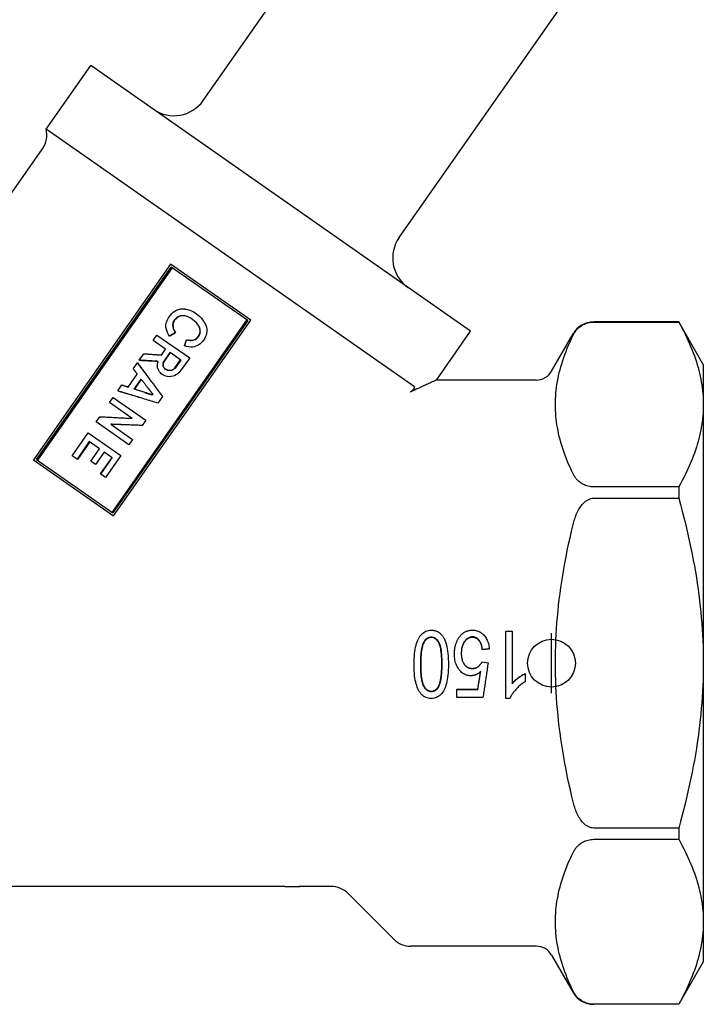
# Model space of a CAD drawing. Header units: millimetres. Extents: x 261 to 558, y -63 to 320.
# Tile 2 of 13: x 318 to 375, y 58 to 141. Entities that reach past the tile are written whole.
import ezdxf

# ---------------------------------------------------------------- set-up
doc = ezdxf.new("R2010")
doc.units = ezdxf.units.MM
doc.layers.add('Detail', color=2, linetype='Continuous')
doc.layers.add('ORIGIN', color=6, linetype='Continuous')

msp = doc.modelspace()

# ---------------------------------------------------------------- linework, layer by layer
at = {"layer": 'Detail'}
for p, q in [((333.546, 133.959), (350.393, 158.02)), ((349.929, 122.488), (366.776, 146.549)), ((320.397, 131.569), (324.125, 136.894)), ((355.908, 114.639), (324.125, 136.894)), ((351.214, 109.991), (320.397, 131.569)), ((303.372, 106.034), (320.098, 129.923)), ((330.798, 120.257), (319.326, 103.872)), ((319.578, 103.917), (330.851, 120.017)), ((330.941, 119.954), (319.667, 103.854)), ((337.507, 115.559), (330.798, 120.257)), ((337.262, 115.527), (330.851, 120.017)), ((330.909, 116.121), (331.02, 116.23)), ((331.02, 116.23), (331.154, 116.322)), ((331.154, 116.322), (331.312, 116.399)), ((331.312, 116.399), (331.482, 116.468)), ((331.482, 116.468), (331.647, 116.504)), ((331.647, 116.504), (331.847, 116.517)), ((332.125, 116.492), (332.414, 116.408)), ((332.414, 116.408), (332.7, 116.293)), ((332.7, 116.293), (332.989, 116.108)), ((325.912, 99.481), (337.185, 115.581)), ((337.262, 115.527), (325.989, 99.427)), ((326.035, 99.175), (337.507, 115.559)), ((330.437, 115.297), (330.466, 115.413)), ((330.466, 115.413), (330.514, 115.532)), ((330.514, 115.532), (330.582, 115.654)), ((330.582, 115.654), (330.642, 115.764)), ((330.642, 115.764), (330.71, 115.886)), ((330.71, 115.886), (330.791, 116)), ((330.791, 116), (330.909, 116.121)), ((331.03, 115.425), (331.005, 115.34)), ((331.074, 115.513), (331.03, 115.425)), ((331.061, 115.404), (331.03, 115.425)), ((331.061, 115.404), (331.035, 115.319)), ((331.105, 115.492), (331.061, 115.404)), ((331.138, 115.604), (331.074, 115.513)), ((331.105, 115.492), (331.074, 115.513)), ((331.169, 115.583), (331.105, 115.492)), ((331.213, 115.687), (331.138, 115.604)), ((331.169, 115.583), (331.138, 115.604)), ((331.244, 115.666), (331.169, 115.583)), ((331.289, 115.77), (331.213, 115.687)), ((331.319, 115.749), (331.244, 115.666)), ((331.36, 115.822), (331.289, 115.77)), ((331.319, 115.749), (331.289, 115.77)), ((331.39, 115.801), (331.319, 115.749)), ((331.463, 115.869), (331.36, 115.822)), ((331.39, 115.801), (331.36, 115.822)), ((331.491, 115.849), (331.39, 115.801)), ((331.545, 115.913), (331.463, 115.869)), ((331.491, 115.849), (331.463, 115.869)), ((331.573, 115.894), (331.491, 115.849)), ((331.632, 115.937), (331.545, 115.913)), ((331.573, 115.894), (331.545, 115.913)), ((331.658, 115.919), (331.573, 115.894)), ((331.723, 115.942), (331.632, 115.937)), ((331.658, 115.919), (331.632, 115.937)), ((331.747, 115.925), (331.658, 115.919)), ((331.801, 115.955), (331.723, 115.942)), ((331.747, 115.925), (331.723, 115.942)), ((331.825, 115.939), (331.747, 115.925)), ((331.997, 115.936), (331.801, 115.955)), ((331.825, 115.939), (331.801, 115.955)), ((332.017, 115.922), (331.825, 115.939)), ((332.224, 115.862), (331.997, 115.936)), ((332.017, 115.922), (331.997, 115.936)), ((332.239, 115.852), (332.017, 115.922)), ((332.447, 115.758), (332.224, 115.862)), ((332.239, 115.852), (332.224, 115.862)), ((332.457, 115.751), (332.239, 115.852)), ((332.642, 115.638), (332.447, 115.758)), ((332.457, 115.751), (332.447, 115.758)), ((332.644, 115.636), (332.457, 115.751)), ((332.821, 115.495), (332.642, 115.638)), ((332.981, 115.35), (332.821, 115.495)), ((332.989, 116.108), (333.121, 115.998)), ((333.121, 115.998), (333.265, 115.881)), ((333.265, 115.881), (333.381, 115.748)), ((333.381, 115.748), (333.49, 115.604)), ((333.49, 115.604), (333.591, 115.449)), ((333.591, 115.449), (333.679, 115.302)), ((373.316, 115.416), (366.212, 115.416)), ((366.212, 115.411), (373.316, 115.411)), ((373.316, 115.416), (373.316, 115.411)), ((375.372, 111.856), (373.316, 115.416)), ((330.414, 115.041), (330.419, 115.173)), ((330.424, 114.932), (330.414, 115.041)), ((330.419, 115.173), (330.437, 115.297)), ((330.56, 114.531), (330.484, 114.72)), ((330.993, 115.248), (330.976, 115.174)), ((330.976, 115.174), (330.983, 115.085)), ((331.005, 115.154), (330.976, 115.174)), ((330.983, 115.085), (330.998, 115.006)), ((331.01, 115.066), (330.983, 115.085)), ((331.005, 115.34), (330.993, 115.248)), ((331.022, 115.227), (330.993, 115.248)), ((330.998, 115.006), (331.012, 114.928)), ((331.035, 115.319), (331.005, 115.34)), ((331.022, 115.227), (331.005, 115.154)), ((331.005, 115.154), (331.01, 115.066)), ((331.01, 115.066), (331.023, 114.988)), ((331.012, 114.928), (331.058, 114.794)), ((331.037, 114.91), (331.012, 114.928)), ((331.035, 115.319), (331.022, 115.227)), ((331.023, 114.988), (331.037, 114.91)), ((331.037, 114.91), (331.08, 114.779)), ((331.058, 114.794), (331.108, 114.691)), ((331.08, 114.779), (331.058, 114.794)), ((331.08, 114.779), (331.128, 114.677)), ((331.108, 114.691), (331.154, 114.608)), ((331.128, 114.677), (331.108, 114.691)), ((331.128, 114.677), (331.172, 114.595)), ((331.154, 114.608), (331.2, 114.525)), ((331.172, 114.595), (331.217, 114.513)), ((333.092, 115.204), (332.976, 115.353)), ((333.1, 115.198), (332.981, 115.35)), ((333.092, 115.204), (333.1, 115.198)), ((333.178, 115.059), (333.092, 115.204)), ((333.189, 115.05), (333.1, 115.198)), ((333.178, 115.059), (333.189, 115.05)), ((333.229, 114.938), (333.178, 115.059)), ((333.243, 114.928), (333.189, 115.05)), ((333.229, 114.938), (333.243, 114.928)), ((333.261, 114.814), (333.229, 114.938)), ((333.277, 114.803), (333.243, 114.928)), ((333.257, 114.494), (333.271, 114.586)), ((333.261, 114.814), (333.277, 114.803)), ((333.27, 114.706), (333.261, 114.814)), ((333.27, 114.706), (333.288, 114.693)), ((333.271, 114.586), (333.27, 114.706)), ((333.271, 114.586), (333.29, 114.572)), ((333.288, 114.693), (333.277, 114.803)), ((333.277, 114.48), (333.29, 114.572)), ((333.29, 114.572), (333.288, 114.693)), ((333.679, 115.302), (333.76, 115.144)), ((333.76, 115.144), (333.809, 114.99)), ((333.809, 114.99), (333.835, 114.853)), ((333.844, 114.592), (333.818, 114.457)), ((333.835, 114.853), (333.849, 114.724)), ((333.849, 114.724), (333.844, 114.592)), ((353.05, 110.556), (355.908, 114.639)), ((329.341, 113.857), (329.668, 114.324)), ((330.38, 113.129), (329.341, 113.857)), ((329.668, 114.324), (332.41, 112.421)), ((330.641, 114.373), (330.56, 114.531)), ((330.718, 114.234), (330.641, 114.373)), ((330.739, 114.219), (330.718, 114.234)), ((331.217, 114.513), (331.2, 114.525)), ((331.979, 113.419), (332.137, 113.936)), ((331.99, 113.411), (332.144, 113.931)), ((332.137, 113.936), (332.271, 113.91)), ((332.137, 113.936), (332.144, 113.931)), ((332.144, 113.931), (332.281, 113.903)), ((332.271, 113.91), (332.387, 113.881)), ((332.271, 113.91), (332.281, 113.903)), ((332.281, 113.903), (332.399, 113.872)), ((332.387, 113.881), (332.506, 113.882)), ((332.387, 113.881), (332.399, 113.872)), ((332.399, 113.872), (332.52, 113.872)), ((332.506, 113.882), (332.634, 113.895)), ((332.506, 113.882), (332.52, 113.872)), ((332.52, 113.872), (332.65, 113.883)), ((332.634, 113.895), (332.692, 113.905)), ((332.634, 113.895), (332.65, 113.883)), ((332.65, 113.883), (332.71, 113.892)), ((332.692, 113.905), (332.746, 113.935)), ((332.692, 113.905), (332.71, 113.892)), ((332.71, 113.892), (332.765, 113.922)), ((332.746, 113.935), (332.813, 113.956)), ((332.746, 113.935), (332.765, 113.922)), ((332.765, 113.922), (332.832, 113.942)), ((332.813, 113.956), (332.879, 113.978)), ((332.813, 113.956), (332.832, 113.942)), ((332.832, 113.942), (332.899, 113.964)), ((332.879, 113.978), (332.949, 114.03)), ((332.879, 113.978), (332.899, 113.964)), ((332.899, 113.964), (332.97, 114.015)), ((332.949, 114.03), (333.001, 114.079)), ((332.949, 114.03), (332.97, 114.015)), ((332.97, 114.015), (333.022, 114.065)), ((333.001, 114.079), (333.079, 114.143)), ((333.001, 114.079), (333.022, 114.065)), ((333.022, 114.065), (333.101, 114.128)), ((333.079, 114.143), (333.191, 114.302)), ((333.079, 114.143), (333.101, 114.128)), ((333.101, 114.128), (333.156, 114.208)), ((333.156, 114.208), (333.212, 114.287)), ((333.191, 114.302), (333.224, 114.398)), ((333.191, 114.302), (333.212, 114.287)), ((333.212, 114.287), (333.245, 114.384)), ((333.224, 114.398), (333.257, 114.494)), ((333.245, 114.384), (333.277, 114.48)), ((333.257, 114.494), (333.277, 114.48)), ((333.469, 113.785), (333.37, 113.668)), ((333.577, 113.913), (333.469, 113.785)), ((333.661, 114.058), (333.577, 113.913)), ((333.737, 114.192), (333.661, 114.058)), ((333.793, 114.322), (333.737, 114.192)), ((333.818, 114.457), (333.793, 114.322)), ((362.685, 111.306), (364.48, 114.416)), ((330.045, 112.651), (330.38, 113.129)), ((331.979, 113.419), (331.99, 113.411)), ((332.15, 113.367), (331.99, 113.411)), ((332.33, 113.326), (332.15, 113.367)), ((332.495, 113.312), (332.33, 113.326)), ((332.656, 113.318), (332.495, 113.312)), ((332.794, 113.341), (332.656, 113.318)), ((332.927, 113.383), (332.794, 113.341)), ((333.05, 113.434), (332.927, 113.383)), ((333.16, 113.492), (333.05, 113.434)), ((333.267, 113.57), (333.16, 113.492)), ((333.37, 113.668), (333.267, 113.57)), ((328.192, 112.216), (328.575, 112.763)), ((328.233, 112.187), (328.192, 112.216)), ((329.728, 112.024), (329.76, 112.12)), ((330.235, 112.076), (330.777, 112.851)), ((330.781, 112.849), (330.238, 112.074)), ((331.666, 112.229), (330.777, 112.851)), ((331.176, 111.57), (331.646, 112.242)), ((331.666, 112.229), (331.195, 111.556)), ((332.41, 112.421), (331.7, 111.407)), ((331.83, 112.823), (331.83, 112.824)), ((331.846, 112.813), (331.846, 112.813)), ((327.69, 111.498), (328.033, 111.988)), ((328.074, 111.959), (328.033, 111.988)), ((329.702, 111.838), (329.707, 111.92)), ((329.709, 111.749), (329.702, 111.838)), ((329.705, 111.667), (329.709, 111.749)), ((329.719, 111.588), (329.705, 111.667)), ((329.707, 111.92), (329.728, 112.024)), ((329.742, 111.522), (329.719, 111.588)), ((329.764, 111.454), (329.742, 111.522)), ((329.815, 111.352), (329.764, 111.454)), ((329.885, 111.252), (329.815, 111.352)), ((330.181, 111.825), (330.182, 111.876)), ((330.181, 111.774), (330.181, 111.825)), ((330.182, 111.824), (330.181, 111.774)), ((330.2, 111.727), (330.181, 111.774)), ((330.182, 111.876), (330.19, 111.937)), ((330.184, 111.875), (330.182, 111.876)), ((330.184, 111.875), (330.182, 111.824)), ((330.193, 111.936), (330.184, 111.875)), ((330.19, 111.937), (330.199, 112)), ((330.202, 111.997), (330.193, 111.936)), ((330.199, 112), (330.235, 112.076)), ((330.202, 111.997), (330.199, 112)), ((330.207, 111.688), (330.2, 111.727)), ((330.238, 112.074), (330.202, 111.997)), ((330.242, 111.613), (330.207, 111.688)), ((330.238, 112.074), (330.235, 112.076)), ((330.285, 111.549), (330.242, 111.613)), ((330.358, 111.48), (330.285, 111.549)), ((330.356, 111.483), (330.451, 111.433)), ((330.46, 111.427), (330.358, 111.48)), ((330.451, 111.433), (330.46, 111.427)), ((330.451, 111.433), (330.559, 111.391)), ((330.569, 111.383), (330.46, 111.427)), ((330.559, 111.391), (330.569, 111.383)), ((330.559, 111.391), (330.682, 111.373)), ((330.695, 111.364), (330.569, 111.383)), ((330.682, 111.373), (330.801, 111.374)), ((330.682, 111.373), (330.695, 111.364)), ((330.817, 111.363), (330.695, 111.364)), ((330.801, 111.374), (330.898, 111.391)), ((330.801, 111.374), (330.817, 111.363)), ((330.915, 111.379), (330.817, 111.363)), ((330.898, 111.391), (330.953, 111.421)), ((330.898, 111.391), (330.915, 111.379)), ((330.97, 111.409), (330.915, 111.379)), ((330.953, 111.421), (330.999, 111.439)), ((330.953, 111.421), (330.97, 111.409)), ((331.017, 111.427), (330.97, 111.409)), ((330.999, 111.439), (331.054, 111.469)), ((330.999, 111.439), (331.017, 111.427)), ((331.073, 111.456), (331.017, 111.427)), ((331.054, 111.469), (331.09, 111.495)), ((331.054, 111.469), (331.073, 111.456)), ((331.109, 111.482), (331.073, 111.456)), ((331.09, 111.495), (331.132, 111.532)), ((331.09, 111.495), (331.109, 111.482)), ((331.152, 111.519), (331.109, 111.482)), ((331.132, 111.532), (331.176, 111.57)), ((331.195, 111.556), (331.152, 111.519)), ((331.176, 111.57), (331.195, 111.556)), ((331.7, 111.407), (331.585, 111.267)), ((375.372, 111.856), (375.372, 108.507)), ((327.259, 109.966), (328.025, 111.06)), ((327.756, 109.805), (328.338, 110.637)), ((328.353, 110.618), (327.779, 109.798)), ((329.954, 111.152), (329.885, 111.252)), ((329.951, 111.154), (329.954, 111.152)), ((330.023, 111.087), (329.951, 111.154)), ((330.028, 111.083), (329.954, 111.152)), ((330.023, 111.087), (330.028, 111.083)), ((330.157, 110.993), (330.028, 111.083)), ((330.325, 110.91), (330.157, 110.993)), ((330.508, 110.849), (330.325, 110.91)), ((330.705, 110.83), (330.508, 110.849)), ((330.854, 110.845), (330.705, 110.83)), ((330.992, 110.867), (330.854, 110.845)), ((331.125, 110.909), (330.992, 110.867)), ((331.244, 110.979), (331.125, 110.909)), ((331.363, 111.049), (331.244, 110.979)), ((331.485, 111.15), (331.363, 111.049)), ((331.585, 111.267), (331.485, 111.15)), ((361.386, 110.556), (353.05, 110.556)), ((326.397, 109.652), (326.741, 110.142)), ((326.438, 109.624), (326.397, 109.652)), ((325.711, 108.673), (326.014, 109.105)), ((326.014, 109.105), (328.736, 107.199)), ((329.276, 109.318), (329.316, 109.375)), ((329.276, 109.318), (329.29, 109.308)), ((329.33, 109.365), (329.29, 109.308)), ((329.316, 109.375), (329.33, 109.365)), ((330.125, 109.182), (329.734, 108.624)), ((350.9, 109.583), (350.888, 109.577)), ((327.604, 107.347), (325.711, 108.673)), ((375.372, 108.507), (375.372, 86.856)), ((324.579, 107.055), (324.881, 107.487)), ((327.137, 107.372), (327.595, 107.353)), ((328.736, 107.199), (328.425, 106.755)), ((327.312, 105.14), (324.579, 107.055)), ((325.811, 106.854), (327.623, 105.585)), ((322.572, 104.214), (323.92, 106.14)), ((323.92, 106.14), (326.654, 104.226)), ((327.623, 105.585), (327.312, 105.14)), ((324.009, 105.398), (322.98, 103.929)), ((324.04, 105.377), (323.011, 103.907)), ((324.85, 104.81), (324.009, 105.398)), ((324.124, 103.773), (324.85, 104.81)), ((319.326, 103.872), (326.035, 99.175)), ((319.578, 103.917), (325.989, 99.427)), ((322.98, 103.929), (322.572, 104.214)), ((323.011, 103.907), (322.98, 103.929)), ((325.248, 104.531), (324.522, 103.494)), ((324.941, 102.691), (325.907, 104.07)), ((324.961, 102.677), (325.926, 104.056)), ((325.926, 104.056), (325.248, 104.531)), ((326.654, 104.226), (325.369, 102.391)), ((324.522, 103.494), (324.124, 103.773)), ((324.941, 102.691), (324.961, 102.677)), ((325.369, 102.391), (324.961, 102.677)), ((373.316, 101.603), (366.212, 101.603)), ((373.316, 101.603), (373.316, 100.665)), ((366.212, 100.665), (373.316, 100.665)), ((358.848, 83.897), (358.848, 89.522)), ((358.848, 89.522), (359.389, 89.522)), ((359.389, 89.522), (359.389, 85.137)), ((357.465, 88.054), (356.899, 87.994)), ((357.465, 88.029), (356.899, 87.971)), ((356.899, 87.971), (356.899, 87.994)), ((357.465, 88.029), (357.465, 88.054)), ((356.861, 86.955), (357.368, 86.869)), ((375.372, 86.856), (375.372, 65.206)), ((360.466, 85.984), (360.466, 85.966)), ((360.466, 85.966), (360.466, 85.299)), ((353.218, 84.905), (353.218, 84.864)), ((354.757, 84.692), (356.509, 84.692)), ((354.757, 84.692), (354.757, 84.646)), ((354.757, 84.646), (356.509, 84.646)), ((354.757, 83.991), (354.757, 84.646)), ((356.509, 84.692), (356.509, 84.646)), ((356.941, 83.991), (354.757, 83.991)), ((359.196, 83.897), (358.848, 83.897)), ((373.316, 73.048), (366.212, 73.048)), ((373.316, 73.048), (373.316, 72.11)), ((366.212, 72.11), (373.316, 72.11)), ((340.353, 68.156), (315.034, 68.156)), ((340.353, 68.156), (341.612, 68.156)), ((341.612, 68.156), (341.612, 68.219)), ((344.243, 68.156), (341.612, 68.156)), ((345.657, 67.571), (349.486, 63.742)), ((375.372, 65.206), (375.372, 61.856)), ((361.386, 63.156), (350.9, 63.156)), ((362.685, 62.406), (364.48, 59.296)), ((375.372, 61.856), (373.316, 58.296)), ((373.316, 58.302), (366.212, 58.302)), ((373.316, 58.296), (366.212, 58.296)), ((373.316, 58.302), (373.316, 58.296))]:
    msp.add_line(p, q, dxfattribs=at)
at = {"layer": 'Detail', "flags": 128}
for points in [[(331.847, 116.517), (331.858, 116.516), (331.87, 116.515), (331.882, 116.514), (331.893, 116.513), (331.905, 116.512), (331.916, 116.511), (331.928, 116.51), (331.939, 116.509), (331.951, 116.508), (331.963, 116.507), (331.974, 116.506), (331.986, 116.505), (331.997, 116.504), (332.009, 116.503), (332.021, 116.502), (332.032, 116.501), (332.044, 116.499), (332.055, 116.498), (332.067, 116.497), (332.079, 116.496), (332.09, 116.495), (332.102, 116.494), (332.113, 116.493), (332.125, 116.492)], [(364.48, 114.307), (364.509, 114.364), (364.541, 114.423), (364.577, 114.482), (364.615, 114.543), (364.657, 114.603), (364.701, 114.664), (364.749, 114.723), (364.8, 114.783), (364.853, 114.84), (364.91, 114.896), (364.969, 114.951), (365.031, 115.002), (365.097, 115.052), (365.17, 115.102), (365.251, 115.151), (365.337, 115.199), (365.429, 115.243), (365.524, 115.284), (365.623, 115.319), (365.729, 115.349), (365.846, 115.376), (365.963, 115.395), (366.088, 115.407), (366.212, 115.411)], [(373.316, 115.411), (373.465, 115.141), (373.608, 114.873), (373.744, 114.608), (373.874, 114.346), (373.999, 114.087), (374.118, 113.83), (374.23, 113.575), (374.338, 113.322), (374.439, 113.071), (374.536, 112.823), (374.626, 112.575), (374.712, 112.33), (374.792, 112.085), (374.867, 111.842), (374.936, 111.601), (375.001, 111.36), (375.06, 111.12), (375.114, 110.881), (375.163, 110.643), (375.206, 110.405), (375.245, 110.168), (375.278, 109.93), (375.307, 109.694), (375.33, 109.457), (375.348, 109.22), (375.361, 108.983), (375.369, 108.745), (375.372, 108.507)], [(330.484, 114.72), (330.482, 114.729), (330.479, 114.738), (330.477, 114.747), (330.474, 114.755), (330.472, 114.764), (330.469, 114.773), (330.467, 114.782), (330.464, 114.791), (330.462, 114.8), (330.459, 114.808), (330.457, 114.817), (330.454, 114.826), (330.452, 114.835), (330.449, 114.844), (330.447, 114.853), (330.444, 114.862), (330.442, 114.87), (330.439, 114.879), (330.437, 114.888), (330.434, 114.897), (330.432, 114.906), (330.429, 114.915), (330.427, 114.923), (330.424, 114.932)], [(331.2, 114.525), (331.18, 114.513), (331.16, 114.501), (331.14, 114.488), (331.12, 114.476), (331.1, 114.464), (331.08, 114.452), (331.06, 114.44), (331.04, 114.428), (331.019, 114.416), (330.999, 114.404), (330.979, 114.392), (330.959, 114.38), (330.939, 114.367), (330.919, 114.355), (330.899, 114.343), (330.879, 114.331), (330.859, 114.319), (330.839, 114.307), (330.818, 114.295), (330.798, 114.283), (330.778, 114.271), (330.758, 114.259), (330.738, 114.246), (330.718, 114.234)], [(331.217, 114.513), (331.197, 114.501), (331.177, 114.489), (331.157, 114.476), (331.137, 114.464), (331.117, 114.452), (331.097, 114.44), (331.078, 114.427), (331.058, 114.415), (331.038, 114.403), (331.018, 114.391), (330.998, 114.378), (330.978, 114.366), (330.958, 114.354), (330.938, 114.342), (330.918, 114.33), (330.899, 114.317), (330.879, 114.305), (330.859, 114.293), (330.839, 114.281), (330.819, 114.268), (330.799, 114.256), (330.779, 114.244), (330.759, 114.232), (330.739, 114.219)], [(364.48, 102.707), (364.349, 102.983), (364.224, 103.256), (364.106, 103.526), (363.995, 103.793), (363.89, 104.056), (363.791, 104.318), (363.699, 104.576), (363.613, 104.833), (363.533, 105.087), (363.459, 105.339), (363.39, 105.59), (363.327, 105.839), (363.27, 106.086), (363.219, 106.332), (363.173, 106.577), (363.133, 106.82), (363.098, 107.063), (363.069, 107.305), (363.045, 107.546), (363.026, 107.787), (363.013, 108.027), (363.005, 108.267), (363.002, 108.507), (363.005, 108.747), (363.013, 108.987), (363.026, 109.227), (363.045, 109.468), (363.069, 109.709), (363.098, 109.951), (363.133, 110.194), (363.173, 110.438), (363.219, 110.682), (363.27, 110.928), (363.327, 111.176), (363.39, 111.424), (363.459, 111.675), (363.533, 111.927), (363.613, 112.181), (363.699, 112.438), (363.791, 112.697), (363.89, 112.958), (363.995, 113.222), (364.106, 113.488), (364.224, 113.758), (364.349, 114.031), (364.48, 114.307)], [(329.76, 112.12), (329.694, 112.124), (329.629, 112.128), (329.564, 112.132), (329.498, 112.136), (329.433, 112.14), (329.368, 112.144), (329.302, 112.148), (329.237, 112.152), (329.171, 112.156), (329.106, 112.16), (329.041, 112.164), (328.975, 112.168), (328.91, 112.172), (328.845, 112.176), (328.78, 112.18), (328.714, 112.184), (328.649, 112.188), (328.584, 112.192), (328.518, 112.196), (328.453, 112.2), (328.388, 112.204), (328.323, 112.208), (328.258, 112.212), (328.192, 112.216)], [(329.757, 112.112), (329.694, 112.115), (329.63, 112.118), (329.567, 112.122), (329.503, 112.125), (329.439, 112.128), (329.376, 112.131), (329.312, 112.134), (329.249, 112.137), (329.185, 112.141), (329.122, 112.144), (329.058, 112.147), (328.995, 112.15), (328.931, 112.153), (328.868, 112.156), (328.804, 112.159), (328.741, 112.163), (328.677, 112.166), (328.614, 112.169), (328.55, 112.172), (328.487, 112.175), (328.423, 112.178), (328.36, 112.181), (328.297, 112.184), (328.233, 112.187)], [(328.575, 112.763), (328.637, 112.758), (328.698, 112.754), (328.759, 112.749), (328.82, 112.744), (328.881, 112.74), (328.942, 112.735), (329.003, 112.731), (329.065, 112.726), (329.126, 112.721), (329.187, 112.717), (329.248, 112.712), (329.309, 112.707), (329.371, 112.703), (329.432, 112.698), (329.493, 112.693), (329.554, 112.689), (329.616, 112.684), (329.677, 112.679), (329.738, 112.675), (329.799, 112.67), (329.861, 112.665), (329.922, 112.66), (329.983, 112.656), (330.045, 112.651)], [(328.025, 111.06), (328.011, 111.078), (327.997, 111.096), (327.983, 111.115), (327.969, 111.133), (327.955, 111.151), (327.941, 111.169), (327.927, 111.188), (327.913, 111.206), (327.899, 111.224), (327.885, 111.242), (327.871, 111.261), (327.857, 111.279), (327.843, 111.297), (327.829, 111.315), (327.815, 111.334), (327.801, 111.352), (327.787, 111.37), (327.774, 111.388), (327.76, 111.407), (327.746, 111.425), (327.732, 111.443), (327.718, 111.461), (327.704, 111.48), (327.69, 111.498)], [(328.033, 111.988), (328.12, 111.871), (328.206, 111.755), (328.293, 111.638), (328.38, 111.521), (328.467, 111.404), (328.555, 111.287), (328.642, 111.171), (328.729, 111.054), (328.816, 110.937), (328.903, 110.82), (328.991, 110.703), (329.078, 110.586), (329.165, 110.469), (329.253, 110.352), (329.34, 110.235), (329.427, 110.118), (329.514, 110.001), (329.602, 109.884), (329.689, 109.767), (329.776, 109.65), (329.863, 109.533), (329.95, 109.416), (330.038, 109.299), (330.125, 109.182)], [(328.074, 111.959), (328.122, 111.893), (328.17, 111.827), (328.219, 111.761), (328.267, 111.695), (328.315, 111.629), (328.364, 111.563), (328.412, 111.497), (328.461, 111.431), (328.509, 111.365), (328.558, 111.299), (328.606, 111.233), (328.655, 111.166), (328.703, 111.1), (328.752, 111.034), (328.8, 110.968), (328.849, 110.902), (328.897, 110.835), (328.946, 110.769), (328.994, 110.703), (329.043, 110.637), (329.092, 110.571), (329.14, 110.504), (329.189, 110.438), (329.237, 110.372)], [(328.338, 110.637), (328.379, 110.584), (328.421, 110.531), (328.462, 110.478), (328.503, 110.425), (328.545, 110.372), (328.586, 110.319), (328.627, 110.266), (328.669, 110.213), (328.71, 110.16), (328.751, 110.107), (328.793, 110.054), (328.834, 110.001), (328.876, 109.948), (328.917, 109.895), (328.958, 109.842), (329, 109.789), (329.041, 109.736), (329.082, 109.683), (329.124, 109.63), (329.165, 109.577), (329.206, 109.524), (329.248, 109.471), (329.289, 109.418), (329.33, 109.365)], [(353.05, 110.556), (353.047, 110.555), (353.038, 110.551), (353.023, 110.544), (353.002, 110.535), (352.976, 110.523), (352.944, 110.508), (352.906, 110.491), (352.862, 110.471), (352.813, 110.448), (352.758, 110.423), (352.698, 110.396), (352.632, 110.366), (352.56, 110.333), (352.483, 110.298), (352.401, 110.261), (352.313, 110.221), (352.22, 110.179), (352.122, 110.135), (352.02, 110.088), (351.913, 110.04), (351.802, 109.989), (351.687, 109.937), (351.568, 109.884), (351.446, 109.828)], [(329.734, 108.624), (329.595, 108.667), (329.456, 108.709), (329.317, 108.752), (329.178, 108.795), (329.039, 108.838), (328.9, 108.881), (328.761, 108.924), (328.621, 108.967), (328.482, 109.01), (328.343, 109.053), (328.204, 109.096), (328.065, 109.139), (327.926, 109.182), (327.786, 109.225), (327.647, 109.267), (327.508, 109.31), (327.369, 109.353), (327.23, 109.396), (327.091, 109.439), (326.952, 109.482), (326.813, 109.524), (326.675, 109.567), (326.536, 109.61), (326.397, 109.652)], [(326.741, 110.142), (326.762, 110.135), (326.784, 110.128), (326.805, 110.12), (326.827, 110.113), (326.849, 110.106), (326.87, 110.098), (326.892, 110.091), (326.913, 110.084), (326.935, 110.076), (326.957, 110.069), (326.978, 110.061), (327, 110.054), (327.021, 110.047), (327.043, 110.039), (327.065, 110.032), (327.086, 110.025), (327.108, 110.017), (327.13, 110.01), (327.151, 110.002), (327.173, 109.995), (327.194, 109.988), (327.216, 109.98), (327.238, 109.973), (327.259, 109.966)], [(329.29, 109.308), (329.227, 109.329), (329.163, 109.349), (329.099, 109.37), (329.035, 109.391), (328.971, 109.411), (328.907, 109.432), (328.843, 109.453), (328.779, 109.474), (328.715, 109.494), (328.651, 109.515), (328.587, 109.536), (328.523, 109.557), (328.459, 109.577), (328.395, 109.598), (328.331, 109.619), (328.267, 109.639), (328.203, 109.66), (328.139, 109.681), (328.075, 109.702), (328.011, 109.722), (327.947, 109.743), (327.884, 109.764), (327.82, 109.784), (327.756, 109.805)], [(329.316, 109.375), (329.299, 109.397), (329.282, 109.419), (329.266, 109.441), (329.249, 109.463), (329.232, 109.485), (329.215, 109.507), (329.198, 109.529), (329.181, 109.551), (329.164, 109.573), (329.147, 109.595), (329.13, 109.617), (329.113, 109.639), (329.096, 109.661), (329.079, 109.683), (329.062, 109.705), (329.045, 109.727), (329.028, 109.75), (329.011, 109.772), (328.994, 109.794), (328.978, 109.816), (328.961, 109.838), (328.944, 109.86), (328.927, 109.882), (328.91, 109.904)], [(350.897, 109.581), (350.916, 109.591), (350.936, 109.603), (350.956, 109.616), (350.977, 109.631), (350.998, 109.648), (351.02, 109.666), (351.041, 109.685), (351.062, 109.705), (351.082, 109.726), (351.101, 109.747), (351.119, 109.768), (351.136, 109.79), (351.152, 109.811), (351.167, 109.832), (351.18, 109.853), (351.192, 109.874), (351.202, 109.894), (351.211, 109.914), (351.218, 109.932), (351.222, 109.949), (351.224, 109.964), (351.223, 109.975), (351.219, 109.985), (351.214, 109.991)], [(351.446, 109.828), (351.424, 109.819), (351.402, 109.809), (351.38, 109.799), (351.359, 109.789), (351.336, 109.779), (351.314, 109.769), (351.292, 109.759), (351.27, 109.749), (351.247, 109.739), (351.225, 109.729), (351.202, 109.719), (351.18, 109.708), (351.157, 109.698), (351.134, 109.688), (351.111, 109.678), (351.088, 109.667), (351.065, 109.657), (351.041, 109.646), (351.018, 109.636), (350.995, 109.625), (350.971, 109.615), (350.948, 109.604), (350.924, 109.593), (350.9, 109.583)], [(328.319, 109.06), (328.24, 109.084), (328.162, 109.107), (328.084, 109.131), (328.005, 109.154), (327.927, 109.178), (327.848, 109.201), (327.77, 109.225), (327.691, 109.249), (327.613, 109.272), (327.534, 109.296), (327.456, 109.319), (327.378, 109.343), (327.299, 109.366), (327.221, 109.39), (327.142, 109.413), (327.064, 109.437), (326.986, 109.46), (326.908, 109.483), (326.829, 109.507), (326.751, 109.53), (326.673, 109.554), (326.595, 109.577), (326.516, 109.6), (326.438, 109.624)], [(328.64, 109.519), (328.666, 109.51), (328.693, 109.502), (328.72, 109.493), (328.746, 109.485), (328.773, 109.477), (328.799, 109.468), (328.826, 109.46), (328.852, 109.452), (328.879, 109.443), (328.905, 109.435), (328.932, 109.426), (328.958, 109.418), (328.985, 109.41), (329.011, 109.401), (329.038, 109.393), (329.064, 109.385), (329.091, 109.376), (329.117, 109.368), (329.144, 109.359), (329.17, 109.351), (329.197, 109.343), (329.223, 109.334), (329.25, 109.326), (329.276, 109.318)], [(350.888, 109.577), (350.888, 109.577), (350.889, 109.578), (350.889, 109.578), (350.89, 109.578), (350.89, 109.578), (350.89, 109.578), (350.891, 109.578), (350.891, 109.579), (350.891, 109.579), (350.892, 109.579), (350.892, 109.579), (350.892, 109.579), (350.893, 109.579), (350.893, 109.58), (350.893, 109.58), (350.894, 109.58), (350.894, 109.58), (350.895, 109.58), (350.895, 109.581), (350.895, 109.581), (350.896, 109.581), (350.896, 109.581), (350.896, 109.581), (350.897, 109.581)], [(375.372, 108.507), (375.369, 108.269), (375.361, 108.032), (375.348, 107.794), (375.33, 107.557), (375.307, 107.321), (375.278, 107.084), (375.245, 106.847), (375.206, 106.609), (375.163, 106.371), (375.114, 106.133), (375.06, 105.894), (375.001, 105.654), (374.936, 105.413), (374.867, 105.172), (374.792, 104.929), (374.712, 104.684), (374.626, 104.439), (374.536, 104.192), (374.439, 103.943), (374.338, 103.692), (374.23, 103.439), (374.118, 103.184), (373.999, 102.927), (373.874, 102.668), (373.744, 102.406), (373.608, 102.141), (373.465, 101.873), (373.316, 101.603)], [(324.881, 107.487), (324.995, 107.482), (325.108, 107.476), (325.221, 107.47), (325.334, 107.465), (325.448, 107.459), (325.561, 107.453), (325.674, 107.447), (325.788, 107.442), (325.901, 107.436), (326.015, 107.43), (326.128, 107.424), (326.241, 107.418), (326.355, 107.412), (326.468, 107.406), (326.582, 107.401), (326.695, 107.395), (326.809, 107.389), (326.922, 107.383), (327.036, 107.377), (327.15, 107.371), (327.263, 107.365), (327.377, 107.359), (327.49, 107.353), (327.604, 107.347)], [(328.425, 106.755), (328.316, 106.759), (328.207, 106.763), (328.099, 106.767), (327.99, 106.771), (327.881, 106.775), (327.772, 106.779), (327.663, 106.783), (327.554, 106.788), (327.445, 106.792), (327.336, 106.796), (327.227, 106.8), (327.119, 106.804), (327.01, 106.808), (326.901, 106.812), (326.792, 106.817), (326.683, 106.821), (326.574, 106.825), (326.465, 106.829), (326.356, 106.833), (326.247, 106.837), (326.138, 106.841), (326.029, 106.846), (325.92, 106.85), (325.811, 106.854)], [(326.749, 106.818), (326.711, 106.819), (326.672, 106.82), (326.634, 106.821), (326.596, 106.822), (326.557, 106.823), (326.519, 106.824), (326.48, 106.825), (326.442, 106.826), (326.404, 106.827), (326.365, 106.828), (326.327, 106.829), (326.288, 106.83), (326.25, 106.831), (326.212, 106.832), (326.173, 106.833), (326.135, 106.834), (326.097, 106.835), (326.058, 106.836), (326.02, 106.837), (325.982, 106.838), (325.943, 106.839), (325.905, 106.84), (325.866, 106.841), (325.828, 106.842)], [(366.212, 101.603), (366.088, 101.607), (365.963, 101.619), (365.846, 101.638), (365.729, 101.665), (365.623, 101.695), (365.524, 101.73), (365.429, 101.771), (365.337, 101.815), (365.251, 101.863), (365.17, 101.912), (365.097, 101.962), (365.031, 102.012), (364.969, 102.064), (364.91, 102.118), (364.853, 102.174), (364.8, 102.232), (364.749, 102.291), (364.701, 102.351), (364.657, 102.411), (364.615, 102.471), (364.577, 102.532), (364.541, 102.591), (364.509, 102.65), (364.48, 102.707)], [(364.48, 98.456), (364.509, 98.571), (364.541, 98.688), (364.577, 98.807), (364.615, 98.928), (364.657, 99.049), (364.701, 99.169), (364.749, 99.289), (364.8, 99.407), (364.853, 99.523), (364.91, 99.635), (364.969, 99.743), (365.031, 99.847), (365.097, 99.947), (365.17, 100.047), (365.251, 100.145), (365.337, 100.24), (365.429, 100.329), (365.524, 100.41), (365.623, 100.48), (365.729, 100.541), (365.846, 100.594), (365.963, 100.632), (366.088, 100.656), (366.212, 100.665)], [(373.316, 100.665), (373.465, 100.124), (373.608, 99.589), (373.744, 99.059), (373.874, 98.535), (373.999, 98.016), (374.118, 97.502), (374.23, 96.992), (374.338, 96.487), (374.439, 95.985), (374.536, 95.487), (374.626, 94.993), (374.712, 94.502), (374.792, 94.013), (374.867, 93.527), (374.936, 93.044), (375.001, 92.562), (375.06, 92.083), (375.114, 91.605), (375.163, 91.128), (375.206, 90.652), (375.245, 90.177), (375.278, 89.703), (375.307, 89.229), (375.33, 88.756), (375.348, 88.282), (375.361, 87.807), (375.369, 87.332), (375.372, 86.856)], [(364.48, 75.257), (364.349, 75.809), (364.224, 76.355), (364.106, 76.894), (363.995, 77.427), (363.89, 77.955), (363.791, 78.477), (363.699, 78.995), (363.613, 79.508), (363.533, 80.016), (363.459, 80.521), (363.39, 81.022), (363.327, 81.519), (363.27, 82.014), (363.219, 82.506), (363.173, 82.995), (363.133, 83.483), (363.098, 83.968), (363.069, 84.452), (363.045, 84.934), (363.026, 85.416), (363.013, 85.897), (363.005, 86.377), (363.002, 86.856), (363.005, 87.336), (363.013, 87.816), (363.026, 88.297), (363.045, 88.778), (363.069, 89.261), (363.098, 89.745), (363.133, 90.23), (363.173, 90.717), (363.219, 91.207), (363.27, 91.699), (363.327, 92.193), (363.39, 92.691), (363.459, 93.192), (363.533, 93.697), (363.613, 94.205), (363.699, 94.718), (363.791, 95.235), (363.89, 95.758), (363.995, 96.285), (364.106, 96.819), (364.224, 97.358), (364.349, 97.904), (364.48, 98.456)], [(351.181, 86.758), (351.183, 86.999), (351.191, 87.228), (351.203, 87.446), (351.221, 87.651), (351.243, 87.845), (351.271, 88.026), (351.303, 88.196), (351.34, 88.353), (351.383, 88.501), (351.43, 88.639), (351.482, 88.769), (351.539, 88.89), (351.601, 89.003), (351.668, 89.106), (351.739, 89.201), (351.816, 89.288), (351.898, 89.364), (351.985, 89.431), (352.077, 89.487), (352.174, 89.533), (352.276, 89.569), (352.384, 89.595), (352.497, 89.61), (352.615, 89.615)], [(351.734, 86.758), (351.736, 86.982), (351.741, 87.193), (351.75, 87.391), (351.762, 87.577), (351.778, 87.749), (351.798, 87.909), (351.821, 88.056), (351.847, 88.19), (351.877, 88.311), (351.91, 88.419), (351.947, 88.514), (351.988, 88.597), (352.031, 88.67), (352.076, 88.736), (352.122, 88.797), (352.17, 88.85), (352.22, 88.898), (352.271, 88.939), (352.324, 88.974), (352.379, 89.003), (352.436, 89.025), (352.494, 89.041), (352.553, 89.05), (352.615, 89.053)], [(352.615, 89.615), (352.667, 89.614), (352.719, 89.611), (352.77, 89.606), (352.819, 89.599), (352.868, 89.59), (352.916, 89.579), (352.963, 89.566), (353.009, 89.552), (353.054, 89.535), (353.098, 89.516), (353.141, 89.495), (353.183, 89.472), (353.224, 89.447), (353.264, 89.42), (353.303, 89.391), (353.341, 89.36), (353.379, 89.327), (353.415, 89.292), (353.45, 89.255), (353.484, 89.216), (353.518, 89.175), (353.55, 89.132), (353.582, 89.087), (353.612, 89.04)], [(352.615, 89.053), (352.676, 89.05), (352.736, 89.041), (352.794, 89.025), (352.85, 89.003), (352.905, 88.974), (352.958, 88.94), (353.009, 88.899), (353.059, 88.851), (353.107, 88.798), (353.153, 88.738), (353.198, 88.672), (353.241, 88.599), (353.282, 88.517), (353.319, 88.422), (353.352, 88.313), (353.382, 88.192), (353.409, 88.058), (353.432, 87.911), (353.451, 87.752), (353.467, 87.579), (353.479, 87.393), (353.488, 87.194), (353.493, 86.982), (353.495, 86.758)], [(353.612, 89.04), (353.648, 88.98), (353.682, 88.917), (353.715, 88.851), (353.746, 88.782), (353.775, 88.709), (353.803, 88.634), (353.83, 88.556), (353.855, 88.474), (353.878, 88.39), (353.9, 88.302), (353.92, 88.212), (353.939, 88.118), (353.957, 88.022), (353.973, 87.922), (353.987, 87.819), (354, 87.713), (354.011, 87.605), (354.021, 87.493), (354.029, 87.378), (354.036, 87.26), (354.042, 87.139), (354.045, 87.015), (354.048, 86.888), (354.048, 86.758)], [(354.899, 88.938), (354.935, 88.993), (354.972, 89.046), (355.01, 89.097), (355.049, 89.145), (355.089, 89.191), (355.13, 89.235), (355.172, 89.276), (355.216, 89.315), (355.26, 89.351), (355.305, 89.385), (355.352, 89.417), (355.399, 89.446), (355.448, 89.473), (355.497, 89.498), (355.548, 89.52), (355.6, 89.54), (355.653, 89.558), (355.707, 89.573), (355.761, 89.586), (355.818, 89.597), (355.875, 89.605), (355.933, 89.611), (355.992, 89.614), (356.052, 89.615)], [(356.052, 89.053), (355.988, 89.051), (355.926, 89.043), (355.865, 89.03), (355.806, 89.012), (355.748, 88.988), (355.693, 88.959), (355.639, 88.926), (355.586, 88.887), (355.536, 88.842), (355.487, 88.793), (355.44, 88.738), (355.394, 88.678), (355.351, 88.614), (355.312, 88.546), (355.277, 88.475), (355.245, 88.4), (355.217, 88.322), (355.193, 88.241), (355.172, 88.157), (355.156, 88.068), (355.142, 87.977), (355.133, 87.882), (355.128, 87.784), (355.126, 87.682)], [(356.052, 89.615), (356.151, 89.612), (356.246, 89.604), (356.338, 89.589), (356.427, 89.568), (356.513, 89.541), (356.597, 89.509), (356.677, 89.471), (356.754, 89.426), (356.828, 89.376), (356.898, 89.32), (356.966, 89.258), (357.031, 89.19), (357.092, 89.117), (357.148, 89.04), (357.2, 88.959), (357.248, 88.874), (357.291, 88.785), (357.329, 88.693), (357.363, 88.596), (357.392, 88.496), (357.417, 88.391), (357.438, 88.283), (357.454, 88.17), (357.465, 88.054)], [(356.899, 87.994), (356.887, 88.081), (356.873, 88.164), (356.857, 88.243), (356.839, 88.318), (356.818, 88.39), (356.795, 88.458), (356.769, 88.522), (356.742, 88.583), (356.711, 88.64), (356.679, 88.693), (356.645, 88.743), (356.608, 88.789), (356.569, 88.831), (356.529, 88.87), (356.487, 88.905), (356.444, 88.936), (356.4, 88.963), (356.354, 88.987), (356.308, 89.007), (356.259, 89.024), (356.209, 89.037), (356.158, 89.046), (356.106, 89.051), (356.052, 89.053)], [(352.615, 89.008), (352.553, 89.005), (352.494, 88.995), (352.436, 88.98), (352.379, 88.958), (352.324, 88.93), (352.271, 88.896), (352.22, 88.856), (352.17, 88.809), (352.122, 88.757), (352.076, 88.698), (352.031, 88.632), (351.988, 88.561), (351.947, 88.48), (351.91, 88.387), (351.877, 88.281), (351.847, 88.162), (351.821, 88.031), (351.798, 87.887), (351.778, 87.731), (351.762, 87.562), (351.75, 87.38), (351.741, 87.186), (351.736, 86.979), (351.734, 86.76)], [(353.495, 86.808), (353.492, 87.024), (353.486, 87.227), (353.477, 87.417), (353.464, 87.595), (353.448, 87.761), (353.428, 87.914), (353.405, 88.055), (353.378, 88.183), (353.348, 88.298), (353.314, 88.402), (353.277, 88.492), (353.237, 88.571), (353.194, 88.641), (353.149, 88.705), (353.103, 88.762), (353.055, 88.814), (353.006, 88.859), (352.955, 88.899), (352.902, 88.932), (352.848, 88.959), (352.792, 88.981), (352.735, 88.996), (352.675, 89.005), (352.615, 89.008)], [(354.551, 87.618), (354.552, 87.681), (354.554, 87.744), (354.557, 87.806), (354.561, 87.867), (354.566, 87.928), (354.573, 87.988), (354.581, 88.047), (354.59, 88.105), (354.6, 88.163), (354.612, 88.219), (354.624, 88.276), (354.638, 88.331), (354.653, 88.386), (354.67, 88.439), (354.687, 88.493), (354.706, 88.545), (354.726, 88.597), (354.747, 88.648), (354.769, 88.698), (354.793, 88.747), (354.818, 88.796), (354.844, 88.844), (354.871, 88.892), (354.899, 88.938)], [(356.052, 89.008), (355.988, 89.005), (355.926, 88.998), (355.865, 88.985), (355.807, 88.967), (355.749, 88.945), (355.694, 88.917), (355.64, 88.884), (355.588, 88.846), (355.537, 88.803), (355.488, 88.754), (355.441, 88.701), (355.396, 88.643), (355.353, 88.58), (355.314, 88.514), (355.278, 88.445), (355.247, 88.373), (355.219, 88.297), (355.194, 88.218), (355.174, 88.135), (355.157, 88.05), (355.143, 87.961), (355.134, 87.868), (355.128, 87.773), (355.126, 87.674)], [(356.899, 87.971), (356.887, 88.056), (356.873, 88.137), (356.857, 88.214), (356.839, 88.288), (356.818, 88.358), (356.795, 88.425), (356.769, 88.488), (356.742, 88.547), (356.711, 88.603), (356.679, 88.655), (356.645, 88.704), (356.608, 88.749), (356.569, 88.79), (356.529, 88.828), (356.487, 88.862), (356.444, 88.893), (356.4, 88.92), (356.354, 88.943), (356.308, 88.963), (356.259, 88.979), (356.209, 88.992), (356.158, 89.001), (356.106, 89.006), (356.052, 89.008)], [(355.918, 85.799), (355.824, 85.803), (355.732, 85.813), (355.642, 85.831), (355.555, 85.856), (355.47, 85.888), (355.388, 85.926), (355.309, 85.972), (355.231, 86.025), (355.157, 86.085), (355.085, 86.153), (355.015, 86.227), (354.948, 86.308), (354.884, 86.395), (354.826, 86.486), (354.774, 86.581), (354.727, 86.68), (354.686, 86.783), (354.65, 86.89), (354.62, 87.002), (354.595, 87.117), (354.576, 87.236), (354.562, 87.359), (354.554, 87.487), (354.551, 87.618)], [(355.126, 87.682), (355.127, 87.585), (355.133, 87.492), (355.142, 87.402), (355.154, 87.316), (355.17, 87.233), (355.19, 87.154), (355.213, 87.078), (355.24, 87.005), (355.271, 86.936), (355.305, 86.87), (355.342, 86.808), (355.384, 86.749), (355.428, 86.694), (355.474, 86.644), (355.522, 86.599), (355.573, 86.559), (355.626, 86.523), (355.682, 86.492), (355.739, 86.466), (355.799, 86.445), (355.861, 86.428), (355.925, 86.416), (355.992, 86.409), (356.061, 86.407)], [(352.615, 83.897), (352.5, 83.902), (352.389, 83.917), (352.283, 83.942), (352.182, 83.977), (352.086, 84.023), (351.994, 84.078), (351.907, 84.142), (351.826, 84.216), (351.749, 84.298), (351.678, 84.39), (351.613, 84.49), (351.552, 84.599), (351.496, 84.717), (351.444, 84.843), (351.397, 84.978), (351.354, 85.121), (351.314, 85.272), (351.279, 85.432), (351.249, 85.605), (351.225, 85.797), (351.206, 86.009), (351.192, 86.239), (351.184, 86.489), (351.181, 86.758)], [(351.734, 86.758), (351.736, 86.538), (351.741, 86.331), (351.75, 86.136), (351.763, 85.954), (351.778, 85.785), (351.798, 85.629), (351.821, 85.485), (351.847, 85.354), (351.877, 85.236), (351.911, 85.13), (351.948, 85.037), (351.988, 84.957), (352.031, 84.886), (352.076, 84.821), (352.123, 84.762), (352.171, 84.71), (352.221, 84.664), (352.273, 84.623), (352.326, 84.589), (352.381, 84.562), (352.438, 84.54), (352.497, 84.525), (352.557, 84.515), (352.619, 84.512)], [(352.619, 84.463), (352.557, 84.466), (352.497, 84.476), (352.438, 84.491), (352.381, 84.513), (352.326, 84.542), (352.272, 84.576), (352.221, 84.617), (352.171, 84.665), (352.122, 84.718), (352.076, 84.778), (352.031, 84.844), (351.988, 84.917), (351.947, 84.999), (351.91, 85.094), (351.877, 85.202), (351.847, 85.323), (351.821, 85.457), (351.798, 85.604), (351.778, 85.764), (351.762, 85.937), (351.75, 86.123), (351.741, 86.321), (351.736, 86.533), (351.734, 86.758)], [(354.048, 86.758), (354.046, 86.514), (354.038, 86.283), (354.026, 86.065), (354.008, 85.858), (353.985, 85.664), (353.958, 85.481), (353.925, 85.312), (353.887, 85.154), (353.844, 85.007), (353.797, 84.868), (353.744, 84.739), (353.687, 84.618), (353.625, 84.506), (353.558, 84.403), (353.486, 84.308), (353.409, 84.222), (353.327, 84.146), (353.241, 84.08), (353.149, 84.024), (353.052, 83.978), (352.95, 83.943), (352.844, 83.917), (352.732, 83.902), (352.615, 83.897)], [(353.218, 84.905), (353.241, 84.948), (353.262, 84.994), (353.283, 85.043), (353.303, 85.095), (353.322, 85.15), (353.339, 85.208), (353.356, 85.269), (353.372, 85.333), (353.387, 85.4), (353.401, 85.47), (353.414, 85.543), (353.426, 85.618), (353.437, 85.697), (353.447, 85.779), (353.456, 85.863), (353.464, 85.951), (353.471, 86.041), (353.478, 86.135), (353.483, 86.231), (353.487, 86.331), (353.491, 86.433), (353.493, 86.538), (353.494, 86.646), (353.495, 86.758)], [(353.495, 86.758), (353.494, 86.644), (353.493, 86.533), (353.491, 86.426), (353.487, 86.321), (353.483, 86.219), (353.478, 86.121), (353.471, 86.025), (353.464, 85.933), (353.456, 85.843), (353.447, 85.757), (353.437, 85.673), (353.426, 85.593), (353.414, 85.515), (353.401, 85.441), (353.387, 85.37), (353.372, 85.301), (353.356, 85.236), (353.339, 85.174), (353.322, 85.115), (353.303, 85.058), (353.283, 85.005), (353.262, 84.955), (353.241, 84.908), (353.218, 84.864)], [(355.313, 86.856), (355.334, 86.821), (355.357, 86.788), (355.381, 86.755), (355.406, 86.723), (355.432, 86.693), (355.458, 86.665), (355.485, 86.638), (355.513, 86.613), (355.542, 86.589), (355.571, 86.567), (355.601, 86.546), (355.632, 86.527), (355.664, 86.509), (355.696, 86.493), (355.729, 86.478), (355.763, 86.465), (355.798, 86.454), (355.833, 86.444), (355.869, 86.435), (355.906, 86.428), (355.943, 86.423), (355.982, 86.419), (356.021, 86.417), (356.061, 86.416)], [(356.061, 86.407), (356.104, 86.408), (356.147, 86.411), (356.189, 86.416), (356.23, 86.424), (356.271, 86.433), (356.31, 86.445), (356.349, 86.458), (356.388, 86.474), (356.425, 86.492), (356.461, 86.512), (356.497, 86.534), (356.532, 86.559), (356.566, 86.585), (356.599, 86.612), (356.631, 86.64), (356.661, 86.67), (356.69, 86.701), (356.718, 86.734), (356.745, 86.767), (356.771, 86.802), (356.795, 86.838), (356.818, 86.876), (356.84, 86.915), (356.861, 86.955)], [(356.061, 86.416), (356.1, 86.417), (356.138, 86.419), (356.176, 86.423), (356.213, 86.429), (356.25, 86.437), (356.286, 86.446), (356.321, 86.457), (356.356, 86.469), (356.39, 86.483), (356.423, 86.499), (356.456, 86.516), (356.488, 86.535), (356.52, 86.556), (356.55, 86.578), (356.58, 86.602), (356.609, 86.626), (356.637, 86.651), (356.664, 86.677), (356.69, 86.705), (356.716, 86.733), (356.74, 86.762), (356.763, 86.793), (356.785, 86.824), (356.807, 86.856)], [(357.368, 86.869), (357.351, 86.749), (357.333, 86.629), (357.315, 86.508), (357.297, 86.388), (357.279, 86.268), (357.262, 86.148), (357.244, 86.028), (357.226, 85.908), (357.208, 85.787), (357.19, 85.667), (357.172, 85.547), (357.155, 85.427), (357.137, 85.307), (357.119, 85.187), (357.101, 85.067), (357.083, 84.948), (357.066, 84.828), (357.048, 84.708), (357.03, 84.588), (357.012, 84.469), (356.994, 84.349), (356.976, 84.23), (356.959, 84.11), (356.941, 83.991)], [(375.372, 86.856), (375.369, 86.38), (375.361, 85.905), (375.348, 85.431), (375.33, 84.957), (375.307, 84.483), (375.278, 84.01), (375.245, 83.535), (375.206, 83.061), (375.163, 82.585), (375.114, 82.108), (375.06, 81.63), (375.001, 81.151), (374.936, 80.669), (374.867, 80.186), (374.792, 79.7), (374.712, 79.211), (374.626, 78.72), (374.536, 78.225), (374.439, 77.728), (374.338, 77.226), (374.23, 76.721), (374.118, 76.211), (373.999, 75.697), (373.874, 75.178), (373.744, 74.654), (373.608, 74.124), (373.465, 73.589), (373.316, 73.048)], [(356.748, 86.15), (356.715, 86.121), (356.681, 86.094), (356.648, 86.068), (356.614, 86.043), (356.581, 86.019), (356.547, 85.996), (356.513, 85.975), (356.479, 85.955), (356.445, 85.936), (356.41, 85.919), (356.376, 85.902), (356.341, 85.887), (356.307, 85.873), (356.272, 85.86), (356.237, 85.848), (356.202, 85.838), (356.167, 85.829), (356.132, 85.821), (356.096, 85.814), (356.061, 85.809), (356.025, 85.805), (355.99, 85.802), (355.954, 85.8), (355.918, 85.799)], [(356.509, 84.646), (356.519, 84.709), (356.529, 84.771), (356.539, 84.834), (356.549, 84.896), (356.559, 84.959), (356.569, 85.022), (356.579, 85.084), (356.589, 85.147), (356.599, 85.209), (356.609, 85.272), (356.619, 85.335), (356.629, 85.397), (356.639, 85.46), (356.648, 85.523), (356.658, 85.585), (356.668, 85.648), (356.678, 85.711), (356.688, 85.774), (356.698, 85.836), (356.708, 85.899), (356.718, 85.962), (356.728, 86.024), (356.738, 86.087), (356.748, 86.15)], [(356.509, 84.692), (356.519, 84.752), (356.529, 84.813), (356.539, 84.873), (356.548, 84.934), (356.558, 84.995), (356.568, 85.055), (356.578, 85.116), (356.588, 85.176), (356.598, 85.237), (356.607, 85.298), (356.617, 85.358), (356.627, 85.419), (356.637, 85.48), (356.647, 85.54), (356.657, 85.601), (356.667, 85.662), (356.676, 85.722), (356.686, 85.783), (356.696, 85.844), (356.706, 85.905), (356.716, 85.965), (356.726, 86.026), (356.735, 86.087), (356.745, 86.148)], [(359.389, 85.172), (359.422, 85.211), (359.457, 85.249), (359.493, 85.287), (359.531, 85.326), (359.571, 85.364), (359.613, 85.403), (359.656, 85.441), (359.701, 85.48), (359.748, 85.519), (359.796, 85.557), (359.846, 85.596), (359.898, 85.635), (359.951, 85.673), (360.002, 85.709), (360.053, 85.744), (360.102, 85.777), (360.151, 85.808), (360.199, 85.838), (360.246, 85.867), (360.291, 85.893), (360.337, 85.919), (360.381, 85.942), (360.424, 85.964), (360.466, 85.984)], [(359.389, 85.137), (359.422, 85.176), (359.457, 85.215), (359.493, 85.254), (359.531, 85.294), (359.571, 85.333), (359.613, 85.372), (359.656, 85.412), (359.701, 85.451), (359.748, 85.49), (359.796, 85.53), (359.846, 85.569), (359.898, 85.609), (359.951, 85.648), (360.002, 85.685), (360.053, 85.72), (360.102, 85.754), (360.151, 85.786), (360.199, 85.817), (360.246, 85.846), (360.291, 85.873), (360.337, 85.899), (360.381, 85.923), (360.424, 85.945), (360.466, 85.966)], [(352.619, 84.512), (352.65, 84.513), (352.68, 84.515), (352.71, 84.519), (352.739, 84.523), (352.768, 84.529), (352.796, 84.537), (352.824, 84.546), (352.851, 84.556), (352.878, 84.568), (352.904, 84.58), (352.93, 84.595), (352.955, 84.61), (352.98, 84.627), (353.004, 84.646), (353.028, 84.666), (353.051, 84.687), (353.074, 84.709), (353.096, 84.733), (353.118, 84.758), (353.139, 84.785), (353.159, 84.813), (353.18, 84.842), (353.199, 84.873), (353.218, 84.905)], [(360.466, 85.299), (360.392, 85.253), (360.319, 85.206), (360.247, 85.157), (360.177, 85.107), (360.109, 85.055), (360.042, 85.001), (359.977, 84.945), (359.914, 84.888), (359.852, 84.83), (359.792, 84.769), (359.733, 84.708), (359.676, 84.644), (359.621, 84.58), (359.569, 84.516), (359.52, 84.453), (359.473, 84.39), (359.429, 84.327), (359.387, 84.264), (359.349, 84.202), (359.313, 84.141), (359.28, 84.079), (359.249, 84.018), (359.221, 83.958), (359.196, 83.897)], [(353.218, 84.864), (353.199, 84.831), (353.18, 84.8), (353.159, 84.77), (353.139, 84.741), (353.118, 84.714), (353.096, 84.688), (353.074, 84.664), (353.051, 84.641), (353.028, 84.619), (353.004, 84.599), (352.98, 84.58), (352.955, 84.563), (352.93, 84.547), (352.904, 84.532), (352.878, 84.519), (352.851, 84.507), (352.824, 84.497), (352.796, 84.488), (352.768, 84.48), (352.739, 84.474), (352.71, 84.469), (352.68, 84.466), (352.65, 84.464), (352.619, 84.463)], [(366.212, 73.048), (366.088, 73.057), (365.963, 73.08), (365.846, 73.119), (365.729, 73.172), (365.623, 73.232), (365.524, 73.303), (365.429, 73.384), (365.337, 73.473), (365.251, 73.568), (365.17, 73.666), (365.097, 73.766), (365.031, 73.866), (364.969, 73.969), (364.91, 74.078), (364.853, 74.19), (364.8, 74.305), (364.749, 74.424), (364.701, 74.543), (364.657, 74.664), (364.615, 74.785), (364.577, 74.906), (364.541, 75.025), (364.509, 75.142), (364.48, 75.257)], [(364.48, 71.006), (364.509, 71.063), (364.541, 71.122), (364.577, 71.181), (364.615, 71.241), (364.657, 71.302), (364.701, 71.362), (364.749, 71.422), (364.8, 71.481), (364.853, 71.539), (364.91, 71.595), (364.969, 71.649), (365.031, 71.701), (365.097, 71.751), (365.17, 71.801), (365.251, 71.85), (365.337, 71.898), (365.429, 71.942), (365.524, 71.982), (365.623, 72.018), (365.729, 72.048), (365.846, 72.075), (365.963, 72.094), (366.088, 72.106), (366.212, 72.11)], [(373.316, 72.11), (373.465, 71.839), (373.608, 71.572), (373.744, 71.307), (373.874, 71.045), (373.999, 70.786), (374.118, 70.529), (374.23, 70.274), (374.338, 70.021), (374.439, 69.77), (374.536, 69.521), (374.626, 69.274), (374.712, 69.028), (374.792, 68.784), (374.867, 68.541), (374.936, 68.299), (375.001, 68.059), (375.06, 67.819), (375.114, 67.58), (375.163, 67.341), (375.206, 67.104), (375.245, 66.866), (375.278, 66.629), (375.307, 66.392), (375.33, 66.155), (375.348, 65.918), (375.361, 65.681), (375.369, 65.444), (375.372, 65.206)], [(364.48, 59.406), (364.349, 59.682), (364.224, 59.955), (364.106, 60.225), (363.995, 60.491), (363.89, 60.755), (363.791, 61.016), (363.699, 61.275), (363.613, 61.531), (363.533, 61.786), (363.459, 62.038), (363.39, 62.288), (363.327, 62.537), (363.27, 62.785), (363.219, 63.031), (363.173, 63.275), (363.133, 63.519), (363.098, 63.762), (363.069, 64.004), (363.045, 64.245), (363.026, 64.486), (363.013, 64.726), (363.005, 64.966), (363.002, 65.206), (363.005, 65.446), (363.013, 65.686), (363.026, 65.926), (363.045, 66.167), (363.069, 66.408), (363.098, 66.65), (363.133, 66.893), (363.173, 67.136), (363.219, 67.381), (363.27, 67.627), (363.327, 67.874), (363.39, 68.123), (363.459, 68.374), (363.533, 68.626), (363.613, 68.88), (363.699, 69.137), (363.791, 69.395), (363.89, 69.656), (363.995, 69.92), (364.106, 70.187), (364.224, 70.457), (364.349, 70.729), (364.48, 71.006)], [(375.372, 65.206), (375.369, 64.968), (375.361, 64.73), (375.348, 64.493), (375.33, 64.256), (375.307, 64.019), (375.278, 63.782), (375.245, 63.545), (375.206, 63.308), (375.163, 63.07), (375.114, 62.832), (375.06, 62.593), (375.001, 62.353), (374.936, 62.112), (374.867, 61.87), (374.792, 61.627), (374.712, 61.383), (374.626, 61.137), (374.536, 60.89), (374.439, 60.641), (374.338, 60.391), (374.23, 60.138), (374.118, 59.883), (373.999, 59.626), (373.874, 59.366), (373.744, 59.104), (373.608, 58.84), (373.465, 58.572), (373.316, 58.302)], [(366.212, 58.302), (366.088, 58.306), (365.963, 58.318), (365.846, 58.337), (365.729, 58.363), (365.623, 58.394), (365.524, 58.429), (365.429, 58.47), (365.337, 58.514), (365.251, 58.561), (365.17, 58.611), (365.097, 58.661), (365.031, 58.711), (364.969, 58.762), (364.91, 58.816), (364.853, 58.872), (364.8, 58.93), (364.749, 58.989), (364.701, 59.049), (364.657, 59.11), (364.615, 59.17), (364.577, 59.23), (364.541, 59.29), (364.509, 59.348), (364.48, 59.406)]]:
    msp.add_lwpolyline(points, dxfattribs=at)
at = {"layer": 'Detail'}
for centre, radius, start, end in [((331.088, 135.68), 3, 235, 325), ((318.46, 131.07), 2, 325, 14.4584), ((352.386, 120.767), 3, 145, 235), ((366.212, 113.416), 2, 90, 150), ((361.386, 112.056), 1.5, 270, 330), ((344.243, 66.156), 2, 45, 90), ((350.9, 65.156), 2, 225, 270), ((361.386, 61.656), 1.5, 30, 90), ((366.212, 60.296), 2, 210, 270)]:
    msp.add_arc(centre, radius, start, end, dxfattribs=at)
at = {"layer": 'ORIGIN'}
msp.add_line((362.672, 84.356), (362.672, 89.356), dxfattribs=at)
msp.add_circle((362.672, 86.856), 2, dxfattribs=at)

doc.saveas('drawing.dxf')
